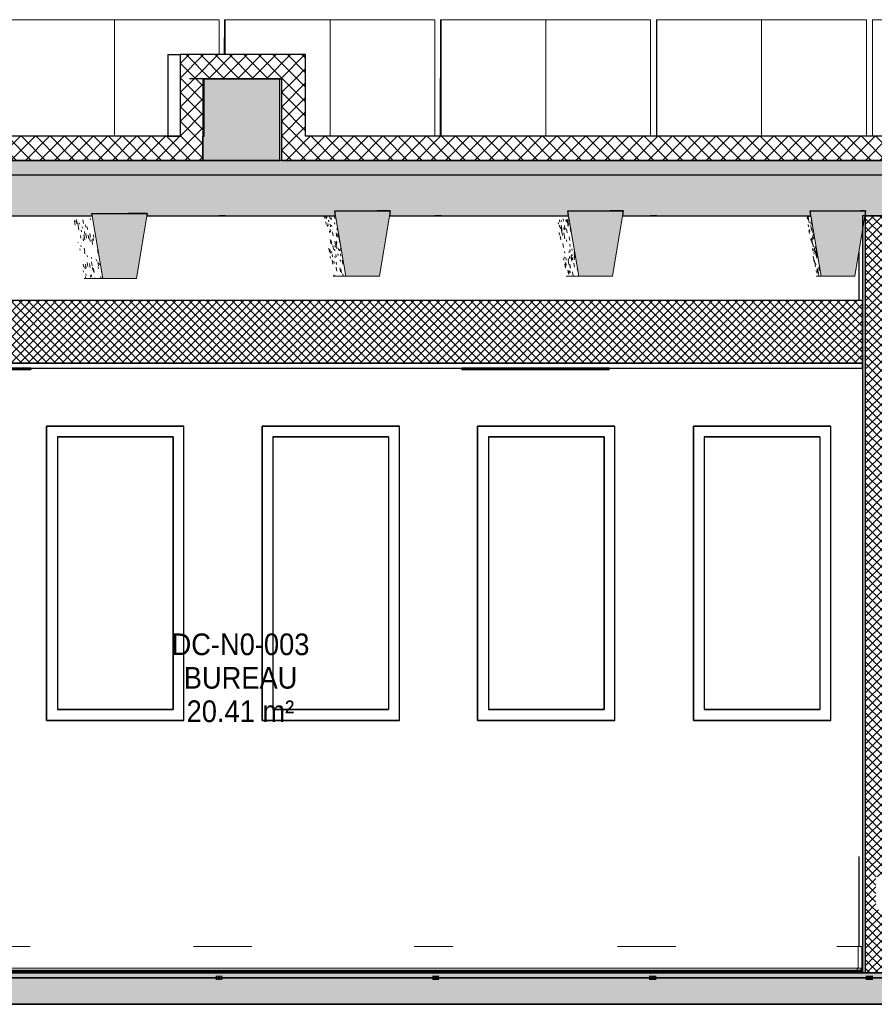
# Model space of a CAD drawing. Header units: centimetres. Extents: x -3926 to 10306, y -31136 to 469.
# Tile 140 of 148: x 7879 to 8233, y -13 to 396. Entities that reach past the tile are written whole.
import ezdxf

# ---------------------------------------------------------------- set-up
doc = ezdxf.new("R2010")
doc.units = ezdxf.units.CM
doc.linetypes.add('Tiret_2_', pattern=[0.25, 0.125, -0.125])
for name, color, linetype, lineweight in [('0-1', 7, 'Continuous', 5), ('HACHURE_C-9', 7, 'Continuous', 18), ('MUR', 7, 'Continuous', 25), ('MUR_C', 7, 'Continuous', 25), ('OSSATURE', 7, 'Continuous', 18), ('OSSATURE-5', 7, 'Continuous', 25), ('PLAF', 7, 'Continuous', 25), ('PLAF_C', 7, 'Continuous', 25), ('SERRU-traverse', 7, 'Continuous', 18), ('SOL', 7, 'Continuous', 25), ('SOL_C', 7, 'Continuous', 25), ('TOIT_C', 7, 'Continuous', 25)]:
    doc.layers.add(name, color=color, linetype=linetype, lineweight=lineweight)
for name, color, linetype, lineweight, true_color in [('A-FLOR-PATT-1', 7, 'Continuous', 25, 0x616161), ('A-FLOR-PATT-2', 7, 'Continuous', 18, 0x787878), ('A-FLOR-PATT-3', 7, 'Continuous', 25, 0x787878), ('A-ROOF-PATT-1', 9, 'Continuous', 5, 0x808080), ('ANNOTATIONS-6', 4, 'Tiret_2_', 100, 0x00ffff), ('ETIQUETTE-1', 9, 'Continuous', 30, 0x808080), ('HACHURE_C-10', 7, 'Continuous', 25, 0x787878), ('HACHURE_C-15', 7, 'Continuous', 18, 0x787878), ('HACHURE_C-7', 7, 'Continuous', 5, 0xdadada), ('MENUISERIES-2', 7, 'Continuous', 25, 0x5c63b1), ('MENUISERIES-3', 9, 'Continuous', 18, 0x808080), ('MENUISERIES-4', 9, 'Continuous', 25, 0x808080), ('MOBILIER-2', 7, 'Continuous', 25, 0x7f7f7f), ('OSSATURE-3', 9, 'Continuous', 5, 0x808080), ('OSSATURE-4', 9, 'Continuous', 18, 0x808080), ('OSSATURE_C-1', 9, 'Continuous', 18, 0x808080), ('PLAF-1', 7, 'Continuous', 18, 0x787878), ('SERRU-2', 9, 'Continuous', 18, 0x808080), ('TOIT-1', 9, 'Continuous', 25, 0x808080), ('TOIT_C-1', 9, 'Continuous', 25, 0x808080), ('Z-1', 9, 'Continuous', 18, 0x808080)]:
    doc.layers.add(name, color=color, linetype=linetype, lineweight=lineweight, true_color=true_color)
doc.styles.add('Arial_2', font='arial.ttf', dxfattribs={"width": 0.9, "height": 9})
pattern_1 = [(45, (-3.562, -172.5), (-1.767767, 1.767767), []), (135, (-3.562, -172.5), (-1.767767, -1.767767), [])]
pattern_2 = [(45, (-3.562, -172.5), (-3.005204, 3.005204), []), (135, (-3.562, -172.5), (-3.005204, -3.005204), [])]

# ---------------------------------------------------------------- blocks, each defined once
blk = doc.blocks.new('XXX_VIDE FENETRE - 550-V38-Coupe AA')
at = {"layer": 'MENUISERIES-2'}
for p, q in [((-553.6, 222.48), (-601.47, 222.48)), ((-601.47, 222.48), (-553.56, 222.48)), ((-553.56, 222.48), (-553.56, 109.31)), ((-553.56, 109.31), (-601.47, 109.31)), ((-601.47, 109.31), (-553.6, 109.31))]:
    blk.add_line(p, q, dxfattribs=at)
at = {"layer": 'MENUISERIES-4'}
for p, q in [((-605.99, 226.98), (-549.15, 226.98)), ((-605.99, 226.98), (-549.15, 226.98)), ((-548.99, 226.98), (-605.97, 226.98)), ((-605.97, 226.98), (-605.97, 104.81)), ((-549.39, 226.98), (-549.15, 226.98)), ((-549.15, 226.98), (-549, 226.98)), ((-548.99, 104.81), (-548.99, 226.98)), ((-601.47, 222.48), (-601.47, 109.31)), ((-553.65, 222.48), (-601.47, 222.48)), ((-601.47, 222.48), (-553.48, 222.48)), ((-553.48, 222.48), (-553.65, 222.48)), ((-553.48, 222.48), (-553.48, 109.31)), ((-601.47, 109.31), (-553.48, 109.31)), ((-553.65, 109.31), (-601.47, 109.31)), ((-553.48, 109.31), (-553.65, 109.31)), ((-549.15, 104.81), (-605.99, 104.81)), ((-549.15, 104.81), (-605.99, 104.81)), ((-605.97, 104.81), (-548.99, 104.81)), ((-605.37, 104.81), (-550.39, 104.81)), ((-549.39, 104.81), (-549.15, 104.81)), ((-549.15, 104.81), (-549, 104.81))]:
    blk.add_line(p, q, dxfattribs=at)
blk = doc.blocks.new('XXX_VIDE FENETRE - 550-V39-Coupe AA')
at = {"layer": 'MENUISERIES-2'}
for p, q in [((-464.12, 222.48), (-512.03, 222.48)), ((-512.03, 222.48), (-464.1, 222.48)), ((-464.1, 222.48), (-464.1, 109.31)), ((-464.1, 109.31), (-512.03, 109.31)), ((-512.03, 109.31), (-464.12, 109.31))]:
    blk.add_line(p, q, dxfattribs=at)
at = {"layer": 'MENUISERIES-4'}
for p, q in [((-516.54, 226.98), (-459.66, 226.98)), ((-516.54, 226.98), (-459.66, 226.98)), ((-459.54, 226.98), (-516.53, 226.98)), ((-516.53, 226.98), (-516.53, 104.81)), ((-459.84, 226.98), (-459.66, 226.98)), ((-459.66, 226.98), (-459.55, 226.98)), ((-459.54, 104.81), (-459.54, 226.98)), ((-512.03, 222.48), (-512.03, 109.31)), ((-464.16, 222.48), (-512.03, 222.48)), ((-512.03, 222.48), (-464.04, 222.48)), ((-464.04, 222.48), (-464.16, 222.48)), ((-464.04, 222.48), (-464.04, 109.31)), ((-512.03, 109.31), (-464.04, 109.31)), ((-464.16, 109.31), (-512.03, 109.31)), ((-464.04, 109.31), (-464.16, 109.31)), ((-459.66, 104.81), (-516.54, 104.81)), ((-459.66, 104.81), (-516.54, 104.81)), ((-516.53, 104.81), (-459.54, 104.81)), ((-515.83, 104.81), (-460.83, 104.81)), ((-459.84, 104.81), (-459.66, 104.81)), ((-459.66, 104.81), (-459.55, 104.81))]:
    blk.add_line(p, q, dxfattribs=at)
blk = doc.blocks.new('XXX_VIDE FENETRE - 550-V40-Coupe AA')
at = {"layer": 'MENUISERIES-2'}
for p, q in [((-374.64, 222.48), (-422.58, 222.48)), ((-422.58, 222.48), (-374.62, 222.48)), ((-374.62, 222.48), (-374.62, 109.31)), ((-374.62, 109.31), (-422.58, 109.31)), ((-422.58, 109.31), (-374.64, 109.31))]:
    blk.add_line(p, q, dxfattribs=at)
at = {"layer": 'MENUISERIES-4'}
for p, q in [((-427.09, 226.98), (-370.16, 226.98)), ((-427.09, 226.98), (-370.16, 226.98)), ((-370.08, 226.98), (-427.08, 226.98)), ((-427.08, 226.98), (-427.08, 104.81)), ((-370.27, 226.98), (-370.16, 226.98)), ((-370.16, 226.98), (-370.09, 226.98)), ((-370.08, 104.81), (-370.08, 226.98)), ((-422.58, 222.48), (-422.58, 109.31)), ((-374.66, 222.48), (-422.58, 222.48)), ((-422.58, 222.48), (-374.58, 222.48)), ((-374.58, 222.48), (-374.66, 222.48)), ((-374.58, 222.48), (-374.58, 109.31)), ((-422.58, 109.31), (-374.58, 109.31)), ((-374.66, 109.31), (-422.58, 109.31)), ((-374.58, 109.31), (-374.66, 109.31)), ((-370.16, 104.81), (-427.09, 104.81)), ((-370.16, 104.81), (-427.09, 104.81)), ((-427.08, 104.81), (-370.08, 104.81)), ((-426.27, 104.81), (-371.27, 104.81)), ((-370.27, 104.81), (-370.16, 104.81)), ((-370.16, 104.81), (-370.09, 104.81))]:
    blk.add_line(p, q, dxfattribs=at)
blk = doc.blocks.new('XXX_VIDE FENETRE - 550-V41-Coupe AA')
at = {"layer": 'MENUISERIES-2'}
for p, q in [((-285.07, 222.48), (-333.02, 222.48)), ((-333.02, 222.48), (-285.05, 222.48)), ((-285.05, 222.48), (-285.05, 109.31)), ((-285.05, 109.31), (-333.02, 109.31)), ((-333.02, 109.31), (-285.07, 109.31))]:
    blk.add_line(p, q, dxfattribs=at)
at = {"layer": 'MENUISERIES-4'}
for p, q in [((-337.53, 226.98), (-280.59, 226.98)), ((-337.53, 226.98), (-280.59, 226.98)), ((-280.52, 226.98), (-337.52, 226.98)), ((-337.52, 226.98), (-337.52, 104.81)), ((-280.7, 226.98), (-280.59, 226.98)), ((-280.59, 226.98), (-280.52, 226.98)), ((-280.52, 104.81), (-280.52, 226.98)), ((-333.02, 222.48), (-333.02, 109.31)), ((-285.09, 222.48), (-333.02, 222.48)), ((-333.02, 222.48), (-285.02, 222.48)), ((-285.02, 222.48), (-285.09, 222.48)), ((-285.02, 222.48), (-285.02, 109.31)), ((-333.02, 109.31), (-285.02, 109.31)), ((-285.09, 109.31), (-333.02, 109.31)), ((-285.02, 109.31), (-285.09, 109.31)), ((-337.53, 104.81), (-309.2, 104.81)), ((-280.59, 104.81), (-337.53, 104.81)), ((-280.59, 104.81), (-337.53, 104.81)), ((-337.52, 104.81), (-280.52, 104.81)), ((-280.7, 104.81), (-280.59, 104.81)), ((-280.59, 104.81), (-280.52, 104.81))]:
    blk.add_line(p, q, dxfattribs=at)
blk = doc.blocks.new('Garde-corps - Garde-corps-505843-Coupe AA')
at = {"layer": 'SERRU-traverse'}
for p, q in [((-790.52, 11), (-790.52, 1.95)), ((-790.52, 11), (-788.15, 11)), ((-790.22, 2.04), (-790.22, 10.7)), ((-720.88, 11), (-696.73, 11)), ((-628.72, 11), (-612.78, 11)), ((-544.95, 11), (-520.78, 11)), ((-453.34, 11), (-437.4, 11)), ((-368.95, 11), (-344.8, 11)), ((-277.96, 11), (-268.86, 11)), ((-269.16, 2.04), (-269.16, 10.7)), ((-267.31, 11), (-268.86, 11)), ((-268.86, 11), (-267.31, 11)), ((-267.61, 10.7), (-267.61, 2.04)), ((-267.31, 1.95), (-267.31, 11)), ((-790.52, 1.95), (-789.82, 1)), ((-789.17, 1), (-790.52, 1)), ((-789.82, 1), (-790.52, 1)), ((-790.52, 1), (-270.21, 1)), ((-790.52, 1), (-269.56, 1)), ((-789.51, 1.08), (-790.22, 2.04)), ((-790.22, 2.04), (-269.16, 2.04)), ((-789.82, 1), (-789.17, 1)), ((-789.27, 1.11), (-789.76, 1.11)), ((-789.34, 1.08), (-789.51, 1.08)), ((-789.34, 1.08), (-789.51, 1.08)), ((-789.27, 1.11), (-270.11, 1.11)), ((-612.78, 1.08), (-580.89, 1.08)), ((-479.32, 1.08), (-455.04, 1.08)), ((-270.21, 1), (-268.66, 1)), ((-268.57, 1.11), (-270.11, 1.11)), ((-269.16, 2.04), (-267.61, 2.04)), ((-268.66, 1), (-268.01, 1)), ((-268.64, 1.08), (-268.32, 1.08)), ((-268.64, 1.08), (-268.5, 1.08)), ((-268.32, 1.08), (-268.5, 1.08)), ((-267.61, 2.04), (-268.32, 1.08)), ((-268.01, 1), (-267.31, 1.95))]:
    blk.add_line(p, q, dxfattribs=at)
at = {"layer": 'SERRU-traverse', "flags": 128}
for points in [[(-790.22, 10.7), (-790.23, 10.77), (-790.25, 10.83), (-790.29, 10.89), (-790.34, 10.94), (-790.39, 10.97), (-790.46, 10.99), (-790.52, 11)], [(-269.16, 10.7), (-269.15, 10.78), (-269.12, 10.85), (-269.08, 10.91), (-269.03, 10.95), (-268.98, 10.98), (-268.92, 11), (-268.86, 11)], [(-267.31, 11), (-267.38, 10.99), (-267.44, 10.97), (-267.5, 10.94), (-267.54, 10.89), (-267.58, 10.83), (-267.6, 10.77), (-267.61, 10.7)], [(-789.27, 1.11), (-789.3, 1.11), (-789.32, 1.1), (-789.34, 1.08)], [(-789.17, 1), (-789.17, 1.02), (-789.18, 1.05), (-789.19, 1.07), (-789.2, 1.09), (-789.22, 1.1), (-789.25, 1.11), (-789.27, 1.11)], [(-270.21, 1), (-270.21, 1.03), (-270.2, 1.06), (-270.18, 1.08), (-270.17, 1.1), (-270.15, 1.11), (-270.12, 1.11), (-270.1, 1.11), (-270.08, 1.11)], [(-269.86, 1.09), (-269.52, 1.56), (-269.16, 2.04)], [(-268.5, 1.08), (-268.51, 1.1), (-268.54, 1.11), (-268.56, 1.11), (-268.59, 1.11), (-268.61, 1.1), (-268.63, 1.09), (-268.65, 1.07), (-268.66, 1.05), (-268.66, 1.02), (-268.66, 1)]]:
    blk.add_lwpolyline(points, dxfattribs=at)
blk = doc.blocks.new('B02_ARC_rvt-3-Coupe AA')
at = {"layer": 'A-FLOR-PATT-1'}
blk.add_hatch(color=256, dxfattribs=at).paths.add_polyline_path([(-533.06, 0), (-267.31, 0), (-267.31, 0.8), (-790.52, 0.8), (-790.52, 0), (-549, 0)])
at = {"layer": 'A-FLOR-PATT-2'}
h = blk.add_hatch(dxfattribs=at)
h.set_pattern_fill('FP_9', color=256, style=0, pattern_type=2)
h.set_pattern_definition(pattern_2)
h.paths.add_polyline_path([(-508.46, 371.1), (-498.46, 371.1), (-498.46, 381.1), (-550.52, 381.1), (-550.52, 371.1), (-540.52, 371.1)])
h = blk.add_hatch(dxfattribs=at)
h.set_pattern_fill('FP_9', color=256, style=0, pattern_type=2)
h.set_pattern_definition(pattern_2)
h.paths.add_polyline_path([(-541.11, 337.21), (-541.11, 347.21), (-2122.25, 347.21), (-2122.25, 337.21), (-550.52, 337.21)])
h = blk.add_hatch(dxfattribs=at)
h.set_pattern_fill('FP_9', color=256, style=0, pattern_type=2)
h.set_pattern_definition(pattern_2)
h.paths.add_polyline_path([(-498.46, 337.21), (1594.47, 337.21), (1594.47, 347.21), (-508.46, 347.21), (-508.46, 337.21)])
h = blk.add_hatch(dxfattribs=at)
h.set_pattern_fill('FP_8', color=256, style=0, pattern_type=2)
h.set_pattern_definition([(45, (-0.387, -172.5), (-4.490128, 4.490128), [3.175, -3.175])])
h.paths.add_polyline_path([(-644.66, -2), (1594.47, -2), (1594.47, 0), (-2122.25, 0), (-2122.25, -2), (-676.55, -2)])
at = {"layer": 'HACHURE_C-15'}
h = blk.add_hatch(dxfattribs=at)
h.set_pattern_fill('FP_9', color=256, style=0, pattern_type=2)
h.set_pattern_definition(pattern_2)
h.paths.add_polyline_path([(-541.11, 347.21), (-540.52, 347.21), (-540.52, 371.1), (-550.52, 371.1), (-550.52, 347.21)])
h = blk.add_hatch(dxfattribs=at)
h.set_pattern_fill('FP_9', color=256, style=0, pattern_type=2)
h.set_pattern_definition(pattern_2)
h.paths.add_polyline_path([(-498.46, 347.21), (-498.46, 371.1), (-508.46, 371.1), (-508.46, 347.21)])
at = {"layer": 'HACHURE_C-7'}
blk.add_hatch(color=256, dxfattribs=at).paths.add_polyline_path([(-266.06, 0), (-266.06, 314.21), (-267.31, 314.21), (-267.31, 0)])
at = {"layer": 'HACHURE_C-9'}
h = blk.add_hatch(dxfattribs=at)
h.set_pattern_fill('FP_7', color=256, style=0, pattern_type=2)
h.set_pattern_definition(pattern_1)
h.paths.add_polyline_path([(-266.06, 0), (-259.06, 0), (-259.06, 26.16), (-261.81, 26.15), (-261.81, 27.29), (-261.79, 39.85), (-259.06, 39.85), (-259.06, 314.21), (-266.06, 314.21), (-266.06, 1.99)])
at = {"layer": 'PLAF-1'}
h = blk.add_hatch(dxfattribs=at)
h.set_pattern_fill('FP_7', color=256, style=0, pattern_type=2)
h.set_pattern_definition(pattern_1)
h.paths.add_polyline_path([(-790.52, 253), (-267.31, 253), (-267.31, 279), (-790.52, 279), (-790.52, 267.65)])
at = {"layer": 'MUR'}
for p, q in [((-555.59, 371.1), (-555.59, 347.21)), ((-508.46, 371.1), (-513.61, 371.1)), ((-555.59, 347.21), (-550.52, 347.21)), ((-531.79, 314.21), (-534.35, 314.21)), ((-442.25, 314.21), (-444.8, 314.21)), ((-352.69, 314.21), (-355.25, 314.21)), ((-268.86, 299.21), (-268.86, 279)), ((-605.99, 226.98), (-549, 226.98)), ((-605.99, 104.81), (-605.99, 226.98)), ((-549.39, 226.98), (-549, 226.98)), ((-516.54, 226.98), (-459.55, 226.98)), ((-516.54, 104.81), (-516.54, 226.98)), ((-459.83, 226.98), (-459.55, 226.98)), ((-427.09, 226.98), (-370.09, 226.98)), ((-427.09, 104.81), (-427.09, 226.98)), ((-370.27, 226.98), (-370.09, 226.98)), ((-337.53, 226.98), (-280.52, 226.98)), ((-337.53, 104.81), (-337.53, 226.98)), ((-280.7, 226.98), (-280.52, 226.98)), ((-549, 104.81), (-605.99, 104.81)), ((-605.37, 104.81), (-549.39, 104.81)), ((-549, 104.81), (-549.39, 104.81)), ((-459.55, 104.81), (-516.54, 104.81)), ((-515.83, 104.81), (-459.83, 104.81)), ((-459.55, 104.81), (-459.83, 104.81)), ((-370.09, 104.81), (-427.09, 104.81)), ((-426.27, 104.81), (-370.27, 104.81)), ((-370.09, 104.81), (-370.27, 104.81)), ((-280.52, 104.81), (-337.53, 104.81)), ((-336.7, 104.81), (-280.7, 104.81)), ((-280.52, 104.81), (-280.7, 104.81)), ((-268.86, 48.38), (-268.86, 11)), ((-268.86, 0), (-267.31, 0))]:
    blk.add_line(p, q, dxfattribs=at)
at = {"layer": 'MUR', "flags": 128}
for points in [[(-796.76, 314.21), (-708.81, 314.21), (-620.84, 314.21), (-594.7, 314.21)], [(-564.32, 314.21), (-532.86, 314.21), (-491.14, 314.21)], [(-463.65, 314.21), (-444.87, 314.21), (-394.46, 314.21)], [(-366.96, 314.21), (-356.87, 314.21), (-290.72, 314.21)], [(-268.86, 0), (-356.87, 0), (-444.87, 0), (-532.86, 0), (-620.84, 0), (-708.81, 0), (-796.76, 0)], [(-784.42, 0), (-770.71, 0), (-645.31, 0), (-532.02, 0)], [(-515.83, 0), (-394.42, 0), (-268.95, 0)]]:
    blk.add_lwpolyline(points, dxfattribs=at)
at = {"layer": 'MUR_C'}
for p, q in [((-550.52, 371.1), (-550.52, 347.21)), ((-540.52, 347.21), (-540.52, 371.1)), ((-508.46, 371.1), (-508.46, 347.21)), ((-498.46, 347.21), (-498.46, 371.1)), ((-541.11, 347.21), (-540.52, 347.21)), ((-267.31, 314.21), (-267.31, 0)), ((-257.81, 314.21), (-267.31, 314.21)), ((-266.06, 0), (-266.06, 314.21)), ((-267.31, 0), (-257.81, 0))]:
    blk.add_line(p, q, dxfattribs=at)
at = {"layer": 'PLAF'}
for p, q in [((-411.72, 279), (-653.94, 279)), ((-268.86, 279), (-389.23, 279)), ((-534.26, 253), (-613.61, 253)), ((-613.61, 253), (-534.26, 253)), ((-613.61, 251), (-534.31, 251)), ((-613.6, 253), (-613.3, 253)), ((-613.3, 251), (-613.6, 251)), ((-432.39, 253), (-531.46, 253)), ((-531.46, 253), (-432.39, 253)), ((-531.41, 251), (-432.39, 251)), ((-270.69, 253), (-373.67, 253)), ((-373.67, 253), (-373.37, 253)), ((-373.67, 253), (-270.69, 253)), ((-373.67, 251), (-270.06, 251)), ((-373.37, 251), (-373.67, 251))]:
    blk.add_line(p, q, dxfattribs=at)
at = {"layer": 'PLAF_C'}
for p, q in [((-267.31, 279), (-790.52, 279)), ((-267.31, 253), (-267.31, 279)), ((-267.31, 253), (-790.52, 253)), ((-790.52, 253), (-267.31, 253)), ((-790.52, 251), (-267.31, 251)), ((-267.31, 251), (-267.31, 253))]:
    blk.add_line(p, q, dxfattribs=at)
at = {"layer": 'SOL'}
for p, q in [((-555.62, 381.1), (-555.62, 371.1)), ((-555.62, 381.1), (-550.52, 381.1)), ((-555.59, 371.1), (-555.62, 371.1)), ((-442.24, 347.21), (-444.8, 347.21)), ((-352.69, 347.21), (-355.25, 347.21)), ((-263.14, 347.21), (-265.69, 347.21)), ((-508.46, 337.21), (-513.61, 337.21)), ((-444.8, 337.21), (-442.24, 337.21)), ((-355.25, 337.21), (-352.69, 337.21)), ((-265.69, 337.21), (-263.14, 337.21)), ((-796.76, 0), (-268.86, 0)), ((-605.43, 0), (-705.71, 0)), ((-415.4, 1), (-650.31, 1)), ((-415.42, 0.8), (-650.28, 0.8)), ((-650.28, 0.8), (-415.42, 0.8)), ((-341.74, 0), (-605.37, 0)), ((-268.86, 1), (-386.34, 1)), ((-268.86, 0.8), (-386.31, 0.8)), ((-386.31, 0.8), (-268.86, 0.8)), ((-78.92, 0), (-336.7, 0)), ((-2137.99, -2), (-69.28, -2))]:
    blk.add_line(p, q, dxfattribs=at)
at = {"layer": 'SOL_C'}
for p, q in [((-498.46, 381.1), (-550.52, 381.1)), ((-550.52, 381.1), (-550.52, 371.1)), ((-498.46, 371.1), (-498.46, 381.1)), ((-540.52, 371.1), (-508.46, 371.1)), ((-550.52, 347.21), (-2122.25, 347.21)), ((-541.11, 337.21), (-541.11, 347.21)), ((-508.46, 347.21), (-508.46, 337.21)), ((1594.47, 347.21), (-498.46, 347.21)), ((-2122.25, 337.21), (-541.11, 337.21)), ((-508.46, 337.21), (1594.47, 337.21)), ((1594.47, 0), (-2122.25, 0)), ((-267.31, 1), (-790.52, 1)), ((-267.31, 0.8), (-790.52, 0.8)), ((-790.52, 0.8), (-267.31, 0.8)), ((-790.52, 0), (-267.31, 0)), ((-267.31, 0.8), (-267.31, 1)), ((-267.31, 0), (-267.31, 0.8)), ((-2122.25, -2), (1594.47, -2))]:
    blk.add_line(p, q, dxfattribs=at)
at = {"layer": 'MENUISERIES-3'}
for name in ['XXX_VIDE FENETRE - 550-V38-Coupe AA', 'XXX_VIDE FENETRE - 550-V39-Coupe AA', 'XXX_VIDE FENETRE - 550-V40-Coupe AA', 'XXX_VIDE FENETRE - 550-V41-Coupe AA']:
    blk.add_blockref(name, (0, 0), dxfattribs=at)
at = {"layer": 'SERRU-2'}
blk.add_blockref('Garde-corps - Garde-corps-505843-Coupe AA', (0, 0), dxfattribs=at)
blk = doc.blocks.new('20_MUR PREFA_01 - Type 1-V62-Coupe AA')
at = {"layer": 'Z-1'}
for p, q in [((-309.29, 395.59), (-309.19, 395.59)), ((-309.19, 395.59), (-309.19, 347.21))]:
    blk.add_line(p, q, dxfattribs=at)
blk = doc.blocks.new('20_MUR PREFA_01 - Type 1-V63-Coupe AA')
at = {"layer": 'Z-1'}
for p, q in [((-398.98, 395.59), (-398.75, 395.59)), ((-398.75, 395.59), (-398.75, 347.21))]:
    blk.add_line(p, q, dxfattribs=at)
blk = doc.blocks.new('20_MUR PREFA_01 - Type 1-V64-Coupe AA')
at = {"layer": 'Z-1'}
for p, q in [((-488.67, 395.59), (-488.29, 395.59)), ((-488.29, 395.59), (-488.29, 347.21))]:
    blk.add_line(p, q, dxfattribs=at)
blk = doc.blocks.new('20_MUR PREFA_01 - Type 1-V65-Coupe AA')
at = {"layer": 'Z-1'}
for p, q in [((-578.34, 395.59), (-577.83, 395.59)), ((-577.83, 395.59), (-577.83, 347.21))]:
    blk.add_line(p, q, dxfattribs=at)
blk = doc.blocks.new('B02_DC_STR_rvt-3-Coupe AA')
at = {"layer": 'A-FLOR-PATT-3'}
blk.add_hatch(color=256, dxfattribs=at).paths.add_polyline_path([(-2156.27, -13), (1660.55, -13), (1660.55, -8.88), (1647.97, -8.88), (1647.97, -2), (-2175.78, -2), (-2175.78, -8.88), (-2188.37, -8.88), (-2188.37, -13), (-2175.78, -13)])
at = {"layer": 'A-ROOF-PATT-1'}
blk.add_hatch(color=256, dxfattribs=at).paths.add_polyline_path([(-2120.16, 314.21), (-586.99, 314.21), (-587.16, 315.21), (-564.15, 315.21), (-564.32, 314.21), (-485.99, 314.21), (-486.32, 316.21), (-463.32, 316.21), (-463.65, 314.21), (-389.29, 314.21), (-389.63, 316.21), (-366.62, 316.21), (-366.95, 314.21), (-288.7, 314.21), (-289.03, 316.21), (-266.03, 316.21), (-266.36, 314.21), (-191.25, 314.21), (-191.58, 316.21), (-168.58, 316.21), (-168.91, 314.21), (-90.3, 314.21), (-90.8, 317.21), (-67.8, 317.21), (-68.3, 314.21), (6.12, 314.21), (5.79, 316.21), (28.79, 316.21), (28.46, 314.21), (107.97, 314.21), (107.63, 316.21), (130.64, 316.21), (130.31, 314.21), (204.42, 314.21), (204.09, 316.21), (227.1, 316.21), (226.76, 314.21), (307.78, 314.21), (307.44, 316.21), (330.47, 316.21), (330.13, 314.21), (405.56, 314.21), (405.22, 316.21), (428.25, 316.21), (427.91, 314.21), (507.27, 314.21), (506.93, 316.21), (529.97, 316.21), (529.64, 314.21), (604.57, 314.21), (604.24, 316.21), (627.28, 316.21), (626.95, 314.21), (706.47, 314.21), (706.13, 316.21), (729.2, 316.21), (728.87, 314.21), (803.39, 314.21), (803.06, 316.21), (826.13, 316.21), (825.79, 314.21), (906.9, 314.21), (906.57, 316.21), (929.67, 316.21), (929.33, 314.21), (1004, 314.21), (1003.67, 316.21), (1026.77, 316.21), (1026.43, 314.21), (1108.65, 314.21), (1108.32, 316.21), (1131.45, 316.21), (1131.12, 314.21), (1206.57, 314.21), (1206.23, 316.21), (1229.37, 316.21), (1229.03, 314.21), (1310.51, 314.21), (1310.17, 316.21), (1333.36, 316.21), (1333.02, 314.21), (1408.63, 314.21), (1408.29, 316.21), (1431.48, 316.21), (1431.14, 314.21), (1506.06, 314.21), (1505.73, 316.21), (1528.91, 316.21), (1528.58, 314.21), (1591.63, 314.21), (1591.63, 331.21), (-2120.16, 331.21), (-2120.16, 318.25)])
at = {"layer": 'HACHURE_C-10'}
blk.add_hatch(color=256, dxfattribs=at).paths.add_polyline_path([(-509.11, 337.21), (-509.11, 371.1), (-541.11, 371.1), (-541.11, 337.21)])
at = {"layer": 'OSSATURE'}
h = blk.add_hatch(dxfattribs=at)
h.set_pattern_fill('FP_25', color=256, style=0, pattern_type=2)
h.set_pattern_definition([(279.73, (-491.883, -253.919), (7.33832491, -41.1060894), [1.654, -28.414, 1.654, -188.773]), (279.73, (-491.883, -253.919), (7.33832491, -41.1060894), [-31.721, -28.414, 1.654, -58.481, -100.224]), (279.73, (-491.883, -253.919), (7.33832491, -41.1060894), [-120.269, 1.654, -28.414, 1.654, -68.503]), (279.73, (-491.883, -253.919), (7.33832491, -41.1060894), [-151.99, -18.391, 1.654, -48.458]), (97.535, (-489.342, -267.891), (-2.79950303, 17.784466), [1.066, -18.31, 1.066, -18.31, -103.334]), (97.535, (-489.342, -267.891), (-2.79950303, 17.784466), [-38.75, 1.066, -37.685, 1.066, -18.31, -45.209]), (97.535, (-489.342, -267.891), (-2.79950303, 17.784466), [-96.876, 1.066, -11.851, 1.066, -31.226]), (103.695, (-488.495, -269.451), (-6.4095564, 22.9232283), [0.59026, -10.142, 0.59026, -67.379]), (103.695, (-488.495, -269.451), (-6.4095564, 22.9232283), [-11.322, -10.142, 0.59026, -20.874, -35.773]), (103.695, (-488.495, -269.451), (-6.4095564, 22.9232283), [-42.928, 0.59026, -10.142, 0.59026, -24.451]), (103.695, (-488.495, -269.451), (-6.4095564, 22.9232283), [-54.25, -6.564, 0.59026, -17.296])])
h.paths.add_polyline_path([(-590.36, 288.21), (-582.66, 288.21), (-586.99, 314.21), (-594.7, 314.21), (-590.36, 288.21)])
h = blk.add_hatch(dxfattribs=at)
h.set_pattern_fill('FP_26', color=256, style=0, pattern_type=2)
h.set_pattern_definition([(279.58, (-393.876, -237.564), (7.09351493, -40.89883224), [1.666, -28.63, 1.666, -190.209]), (279.58, (-393.876, -237.564), (7.09351493, -40.89883224), [-31.962, -28.63, 1.666, -58.926, -100.987]), (279.58, (-393.876, -237.564), (7.09351493, -40.89883224), [-121.185, 1.666, -28.63, 1.666, -69.025]), (279.58, (-393.876, -237.564), (7.09351493, -40.89883224), [-153.147, -18.531, 1.666, -48.827]), (98.029, (-391.355, -251.936), (-2.5308136, 15.68223549), [0.99269, -17.056, 0.99269, -113.317]), (98.029, (-391.355, -251.936), (-2.5308136, 15.68223549), [-19.042, -17.056, 0.99269, -35.105, -60.163]), (98.029, (-391.355, -251.936), (-2.5308136, 15.68223549), [-72.196, 0.99269, -17.056, 0.99269, -41.121]), (98.029, (-391.355, -251.936), (-2.5308136, 15.68223549), [-91.237, -11.04, 0.99269, -29.089]), (101.863, (-390.515, -254.655), (-5.72605857, 24.99982906), [0.6745, -11.589, 0.6745, -76.995]), (101.863, (-390.515, -254.655), (-5.72605857, 24.99982906), [-12.938, -11.589, 0.6745, -23.853, -40.879]), (101.863, (-390.515, -254.655), (-5.72605857, 24.99982906), [-49.054, 0.6745, -11.589, 0.6745, -27.941]), (101.863, (-390.515, -254.655), (-5.72605857, 24.99982906), [-61.993, -7.501, 0.6745, -19.765])])
h.paths.add_polyline_path([(-481.82, 289.21), (-485.99, 314.21), (-491.14, 314.21), (-486.97, 289.21), (-485.23, 289.21)])
h = blk.add_hatch(dxfattribs=at)
h.set_pattern_fill('FP_27', color=256, style=0, pattern_type=2)
h.set_pattern_definition([(279.58, (-299.825, -221.886), (7.093190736, -40.89787281), [1.666, -28.63, 1.666, -190.211]), (279.58, (-299.825, -221.886), (7.093190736, -40.89787281), [-31.963, -28.63, 1.666, -58.927, -100.988]), (279.58, (-299.825, -221.886), (7.093190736, -40.89787281), [-121.186, 1.666, -28.63, 1.666, -69.025]), (279.58, (-299.825, -221.886), (7.093190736, -40.89787281), [-153.149, -18.531, 1.666, -48.828]), (98.03, (-297.304, -236.258), (-2.5303008, 15.67826266), [0.99256, -17.054, 0.99256, -113.302]), (98.03, (-297.304, -236.258), (-2.5303008, 15.67826266), [-19.039, -17.054, 0.99256, -35.101, -60.155]), (98.03, (-297.304, -236.258), (-2.5303008, 15.67826266), [-72.186, 0.99256, -17.054, 0.99256, -41.116]), (98.03, (-297.304, -236.258), (-2.5303008, 15.67826266), [-91.225, -11.038, 0.99256, -29.085]), (101.86, (-296.464, -238.98), (-5.7248768, 25.00316756), [0.67464, -11.592, 0.67464, -77.011]), (101.86, (-296.464, -238.98), (-5.7248768, 25.00316756), [-12.941, -11.592, 0.67464, -23.858, -40.887]), (101.86, (-296.464, -238.98), (-5.7248768, 25.00316756), [-49.065, 0.67464, -11.592, 0.67464, -27.947]), (101.86, (-296.464, -238.98), (-5.7248768, 25.00316756), [-62.006, -7.503, 0.67464, -19.769])])
h.paths.add_polyline_path([(-390.29, 289.21), (-385.12, 289.21), (-389.29, 314.21), (-394.46, 314.21), (-390.53, 290.67)])
h = blk.add_hatch(dxfattribs=at)
h.set_pattern_fill('FP_28', color=256, style=0, pattern_type=2)
h.set_pattern_definition([(279.48, (-202.053, -205.583), (6.831506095, -40.467486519), [1.675, -28.777, 1.675, -191.186]), (279.48, (-202.053, -205.583), (6.831506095, -40.467486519), [-32.127, -28.777, 1.675, -59.229, -101.506]), (279.48, (-202.053, -205.583), (6.831506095, -40.467486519), [-121.807, 1.675, -28.777, 1.675, -69.379]), (279.48, (-202.053, -205.583), (6.831506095, -40.467486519), [-153.933, -18.626, 1.675, -49.078]), (98.816, (-199.545, -220.379), (-2.164795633, 13.070641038), [0.90001, -15.464, 0.90001, -102.738]), (98.816, (-199.545, -220.379), (-2.164795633, 13.070641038), [-17.264, -15.464, 0.90001, -31.828, -54.546]), (98.816, (-199.545, -220.379), (-2.164795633, 13.070641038), [-65.456, 0.90001, -15.464, 0.90001, -37.282]), (98.816, (-199.545, -220.379), (-2.164795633, 13.070641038), [-82.719, -10.009, 0.90001, -26.373]), (100.252, (-198.709, -224.497), (-5.102304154, 27.32313048), [0.77496, -13.315, 0.77496, -88.463]), (100.252, (-198.709, -224.497), (-5.102304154, 27.32313048), [-14.865, -13.315, 0.77496, -27.405, -46.967]), (100.252, (-198.709, -224.497), (-5.102304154, 27.32313048), [-56.361, 0.77496, -13.315, 0.77496, -32.102]), (100.252, (-198.709, -224.497), (-5.102304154, 27.32313048), [-71.226, -8.619, 0.77496, -22.709])])
h.paths.add_polyline_path([(-284.53, 289.21), (-288.7, 314.21), (-290.72, 314.21), (-286.55, 289.21)])
at = {"layer": 'OSSATURE-3'}
for points in [[(-568.65, 288.21), (-564.15, 315.21), (-587.16, 315.21), (-582.66, 288.21)], [(-467.82, 289.21), (-463.32, 316.21), (-486.32, 316.21), (-481.82, 289.21)], [(-371.12, 289.21), (-366.62, 316.21), (-389.63, 316.21), (-385.12, 289.21)], [(-284.53, 289.21), (-270.53, 289.21), (-266.03, 316.21), (-289.03, 316.21), (-286.56, 301.38)]]:
    blk.add_hatch(color=256, dxfattribs=at).paths.add_polyline_path(points)
at = {"layer": 'TOIT-1'}
blk.add_hatch(color=256, dxfattribs=at).paths.add_polyline_path([(-102.59, 331.21), (1591.63, 331.21), (1591.63, 337.21), (-2120.16, 337.21), (-2120.16, 331.21), (-166.36, 331.21)])
at = {"layer": 'ANNOTATIONS-6'}
for p, q in [((-535.72, -2), (-532.99, -2)), ((-445.81, -2), (-443, -2)), ((-355.89, -2), (-352.96, -2)), ((-265.96, -2), (-263.03, -2))]:
    blk.add_line(p, q, dxfattribs=at)
at = {"layer": 'MUR'}
for p, q in [((-541.11, 371.1), (-546.58, 371.1)), ((-546.58, 337.21), (-541.11, 337.21)), ((-2150.81, -13), (1649.68, -13)), ((1645.3, -13), (-2146.43, -13))]:
    blk.add_line(p, q, dxfattribs=at)
at = {"layer": 'MUR_C'}
for p, q in [((-541.11, 371.1), (-541.11, 337.21)), ((-509.11, 371.1), (-541.11, 371.1)), ((-509.11, 337.21), (-509.11, 371.1)), ((-541.11, 337.21), (-509.11, 337.21))]:
    blk.add_line(p, q, dxfattribs=at)
at = {"layer": 'OSSATURE-4'}
for p, q in [((-534.86, 395.59), (-621.83, 395.59)), ((-534.34, 395.59), (-621.32, 395.59)), ((-534.86, 395.59), (-534.34, 395.59)), ((-534.34, 395.59), (-534.34, 381.1)), ((-532.16, 395.59), (-532.19, 381.1)), ((-531.79, 395.59), (-532.16, 395.59)), ((-445.17, 395.59), (-532.16, 395.59)), ((-531.79, 381.1), (-531.79, 395.59)), ((-444.8, 395.59), (-531.79, 395.59)), ((-445.17, 395.59), (-444.8, 395.59)), ((-444.8, 395.59), (-444.8, 347.21)), ((-442.48, 395.59), (-442.55, 347.21)), ((-442.24, 395.59), (-442.48, 395.59)), ((-355.48, 395.59), (-442.48, 395.59)), ((-442.24, 347.21), (-442.24, 395.59)), ((-355.25, 395.59), (-442.24, 395.59)), ((-355.48, 395.59), (-355.25, 395.59)), ((-355.25, 395.59), (-355.25, 347.21)), ((-352.79, 395.59), (-352.82, 347.21)), ((-352.69, 395.59), (-352.79, 395.59)), ((-265.79, 395.59), (-352.79, 395.59)), ((-352.69, 347.21), (-352.69, 395.59)), ((-265.69, 395.59), (-352.69, 395.59)), ((-265.79, 395.59), (-265.69, 395.59)), ((-265.69, 395.59), (-265.69, 347.21)), ((-263.14, 347.21), (-263.14, 395.59)), ((-176.14, 395.59), (-263.14, 395.59)), ((-176.1, 395.59), (-263.1, 395.59)), ((-587.16, 315.21), (-586.99, 314.21)), ((-564.15, 315.21), (-587.16, 315.21)), ((-564.32, 314.21), (-564.15, 315.21)), ((-486.32, 316.21), (-485.99, 314.21)), ((-463.32, 316.21), (-486.32, 316.21)), ((-463.65, 314.21), (-463.32, 316.21)), ((-389.63, 316.21), (-389.29, 314.21)), ((-366.62, 316.21), (-389.63, 316.21)), ((-366.95, 314.21), (-366.62, 316.21)), ((-289.03, 316.21), (-288.7, 314.21)), ((-266.03, 316.21), (-289.03, 316.21)), ((-266.36, 314.21), (-266.03, 316.21)), ((-590.36, 288.21), (-582.66, 288.21)), ((-486.97, 289.21), (-481.82, 289.21)), ((-390.29, 289.21), (-385.12, 289.21)), ((-286.55, 289.21), (-284.53, 289.21)), ((-622.87, -2), (-605.37, -2)), ((-614.42, -2), (-605.37, -2)), ((-550.39, -2), (-532.89, -2)), ((-550.39, -2), (-544, -2)), ((-534.49, -2), (-535.72, -2)), ((-534.49, -2), (-533.32, -2)), ((-532.99, -2), (-534.49, -2)), ((-532.89, -2), (-534.49, -2)), ((-533.32, -2), (-515.83, -2)), ((-524.51, -2), (-515.83, -2)), ((-460.83, -2), (-443.34, -2)), ((-460.83, -2), (-454.09, -2)), ((-444.51, -2), (-445.81, -2)), ((-443.34, -2), (-444.51, -2)), ((-444.5, -2), (-443.77, -2)), ((-443, -2), (-444.5, -2)), ((-443.77, -2), (-426.27, -2)), ((-434.6, -2), (-426.27, -2)), ((-371.27, -2), (-353.77, -2)), ((-371.27, -2), (-364.17, -2)), ((-354.51, -2), (-355.88, -2)), ((-354.51, -2), (-354.2, -2)), ((-353.01, -2), (-354.51, -2)), ((-353.77, -2), (-354.51, -2)), ((-354.2, -2), (-336.7, -2)), ((-344.67, -2), (-336.7, -2)), ((-281.7, -2), (-264.2, -2)), ((-281.7, -2), (-274.24, -2)), ((-264.51, -2), (-265.96, -2)), ((-264.51, -2), (-264.64, -2)), ((-264.64, -2), (-247.14, -2)), ((-263.03, -2), (-264.51, -2)), ((-264.2, -2), (-264.51, -2))]:
    blk.add_line(p, q, dxfattribs=at)
at = {"layer": 'OSSATURE_C-1'}
for p, q in [((-586.99, 314.21), (-582.66, 288.21)), ((-568.65, 288.21), (-564.32, 314.21)), ((-485.99, 314.21), (-481.82, 289.21)), ((-467.82, 289.21), (-463.65, 314.21)), ((-389.29, 314.21), (-385.12, 289.21)), ((-371.12, 289.21), (-366.95, 314.21)), ((-288.7, 314.21), (-284.53, 289.21)), ((-270.53, 289.21), (-266.36, 314.21)), ((-582.66, 288.21), (-568.65, 288.21)), ((-481.82, 289.21), (-467.82, 289.21)), ((-385.12, 289.21), (-371.12, 289.21)), ((-284.53, 289.21), (-270.53, 289.21))]:
    blk.add_line(p, q, dxfattribs=at)
at = {"layer": 'SOL'}
for p, q in [((-534.48, -2), (-535.72, -2)), ((-532.99, -2), (-534.48, -2)), ((-444.5, -2), (-445.81, -2)), ((-443, -2), (-444.5, -2)), ((-354.51, -2), (-355.88, -2)), ((-353.01, -2), (-354.51, -2)), ((-264.51, -2), (-265.96, -2)), ((-263.03, -2), (-264.51, -2)), ((-2219.04, -13), (1690.2, -13))]:
    blk.add_line(p, q, dxfattribs=at)
at = {"layer": 'SOL_C'}
for p, q in [((1647.97, -2), (-2175.78, -2)), ((-2123.96, -13), (1590.97, -13))]:
    blk.add_line(p, q, dxfattribs=at)
at = {"layer": 'TOIT-1'}
for p, q in [((-531.79, 337.21), (-534.35, 337.21)), ((-442.24, 337.21), (-444.8, 337.21)), ((-352.69, 337.21), (-355.25, 337.21)), ((-263.14, 337.21), (-265.69, 337.21)), ((-586.99, 314.21), (-587.16, 315.21)), ((-587.16, 315.21), (-564.15, 315.21)), ((-564.15, 315.21), (-572.26, 315.21)), ((-564.15, 315.21), (-564.32, 314.21)), ((-485.99, 314.21), (-486.32, 316.21)), ((-486.32, 316.21), (-463.32, 316.21)), ((-463.32, 316.21), (-468.79, 316.21)), ((-463.32, 316.21), (-463.65, 314.21)), ((-389.29, 314.21), (-389.63, 316.21)), ((-389.63, 316.21), (-366.62, 316.21)), ((-366.62, 316.21), (-372.11, 316.21)), ((-366.62, 316.21), (-366.95, 314.21)), ((-288.7, 314.21), (-289.03, 316.21)), ((-289.03, 316.21), (-266.03, 316.21)), ((-266.03, 316.21), (-268.18, 316.21)), ((-266.03, 316.21), (-266.36, 314.21)), ((-534.34, 314.21), (-531.79, 314.21)), ((-444.8, 314.21), (-442.24, 314.21)), ((-355.25, 314.21), (-352.69, 314.21)), ((-265.69, 314.21), (-263.14, 314.21))]:
    blk.add_line(p, q, dxfattribs=at)
at = {"layer": 'TOIT_C'}
blk.add_line((-2120.16, 331.21), (1591.63, 331.21), dxfattribs=at)
at = {"layer": 'TOIT_C-1'}
for p, q in [((1591.63, 337.21), (-2120.16, 337.21)), ((-660.29, 314.21), (-586.99, 314.21)), ((-564.32, 314.21), (-485.99, 314.21)), ((-463.65, 314.21), (-389.29, 314.21)), ((-366.95, 314.21), (-288.7, 314.21)), ((-266.36, 314.21), (-191.25, 314.21))]:
    blk.add_line(p, q, dxfattribs=at)
at = {"layer": 'OSSATURE-5'}
for name in ['20_MUR PREFA_01 - Type 1-V65-Coupe AA', '20_MUR PREFA_01 - Type 1-V64-Coupe AA', '20_MUR PREFA_01 - Type 1-V63-Coupe AA', '20_MUR PREFA_01 - Type 1-V62-Coupe AA']:
    blk.add_blockref(name, (0, 0), dxfattribs=at)
blk = doc.blocks.new('604_DALLE LED 600x600MM - 26W 4000K 3600lm-4677864-Coupe AA')
at = {"layer": 'MOBILIER-2'}
for p, q in [((-673.5, 251), (-672.11, 251)), ((-672.32, 251), (-673.5, 251)), ((-673.5, 250.5), (-673.5, 251)), ((-673.5, 250.5), (-613.82, 250.5)), ((-672.11, 250.5), (-673.5, 250.5)), ((-670.99, 251), (-672.32, 251)), ((-672.32, 250.5), (-670.99, 250.5)), ((-614.94, 250.5), (-672.32, 250.5)), ((-614.94, 250.5), (-672.32, 250.5)), ((-672.32, 250.5), (-670.99, 250.5)), ((-672.11, 251), (-612.43, 251)), ((-672.11, 251), (-672.11, 250.5)), ((-612.43, 250.5), (-672.11, 250.5)), ((-613.6, 251), (-670.99, 251)), ((-613.6, 250.5), (-670.99, 250.5)), ((-670.99, 250.5), (-613.6, 250.5)), ((-613.6, 250.5), (-614.94, 250.5)), ((-613.6, 250.5), (-614.94, 250.5)), ((-613.82, 250.5), (-612.43, 250.5)), ((-612.43, 251), (-613.6, 251)), ((-612.43, 251), (-612.43, 250.5))]:
    blk.add_line(p, q, dxfattribs=at)
blk = doc.blocks.new('B02_ELE_rvt-2-Coupe AA')
at = {"layer": 'MOBILIER-2'}
for p in [(0, 0), (239.93, 0)]:
    blk.add_blockref('604_DALLE LED 600x600MM - 26W 4000K 3600lm-4677864-Coupe AA', p, dxfattribs=at)

msp = doc.modelspace()

# ---------------------------------------------------------------- block references
at = {"layer": '0-1'}
for name in ['B02_DC_STR_rvt-3-Coupe AA', 'B02_ARC_rvt-3-Coupe AA', 'B02_ELE_rvt-2-Coupe AA']:
    msp.add_blockref(name, (8495.641, 0), dxfattribs=at)

# ---------------------------------------------------------------- texts
at = {"layer": 'ETIQUETTE-1', "char_height": 9, "attachment_point": 1, "style": 'Arial_2'}
for s, insert, width in [('DC-N0-003', (7941.554, 140.888), 68.18352), ('BUREAU', (7946.614, 126.998), 56.27846), ('20.41 m²', (7947.805, 113.107), 53.03163)]:
    msp.add_mtext(s, dxfattribs=dict(at, insert=insert, width=width))

doc.saveas('drawing.dxf')
